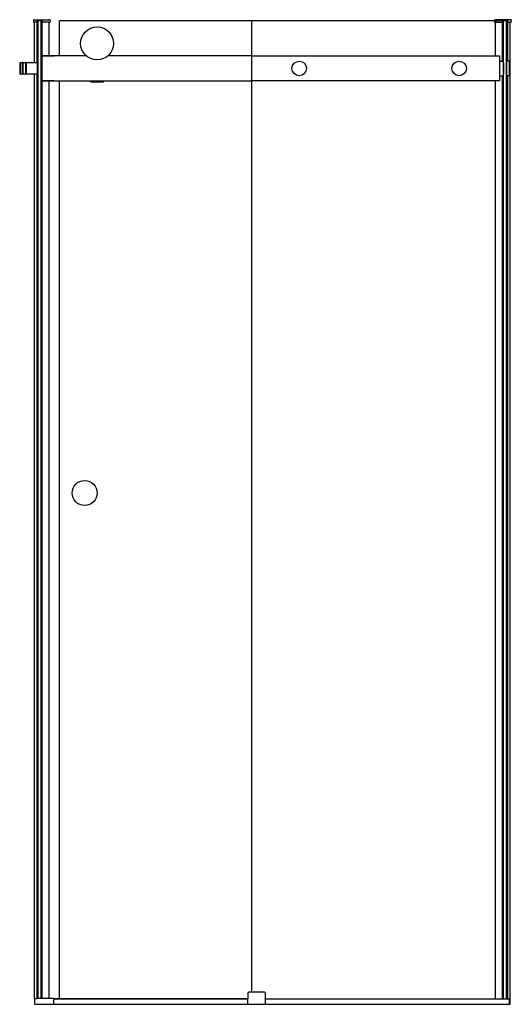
# Model space of a CAD drawing. Header units: millimetres. Extents: x 3659.96 to 3660.95, y 2709.56 to 2711.53.
import ezdxf

# ---------------------------------------------------------------- set-up
doc = ezdxf.new("R2010")
doc.units = ezdxf.units.MM
doc.layers.add('SANINDUSA', color=3, linetype='Continuous')

msp = doc.modelspace()

# ---------------------------------------------------------------- linework, layer by layer
at = {"layer": 'SANINDUSA'}
for p, q in [((3659.991, 2711.5308), (3659.9909, 2711.5283)), ((3659.9919, 2711.5272), (3659.9931, 2711.5272)), ((3659.9931, 2711.5322), (3659.9925, 2711.5322)), ((3659.9931, 2711.5322), (3660.0215, 2711.5322)), ((3659.9931, 2711.4462), (3659.9931, 2711.5272)), ((3659.9977, 2711.5272), (3659.9931, 2711.5272)), ((3659.9981, 2711.5302), (3659.998, 2711.5282)), ((3659.998, 2711.5275), (3659.998, 2711.5282)), ((3659.9981, 2711.4462), (3659.9981, 2711.5304)), ((3659.9985, 2711.4462), (3659.9985, 2711.5307)), ((3660.0082, 2711.5307), (3659.9986, 2711.5307)), ((3660.0003, 2711.5297), (3660.0003, 2711.5307)), ((3660.0003, 2709.5735), (3660.0003, 2711.5297)), ((3660.0063, 2711.5297), (3660.0003, 2711.5297)), ((3660.0063, 2711.4387), (3660.0063, 2711.5307)), ((3660.0063, 2709.5735), (3660.0063, 2711.5297)), ((3660.0081, 2711.4462), (3660.0081, 2711.5307)), ((3660.0086, 2711.4594), (3660.0086, 2711.5305)), ((3660.0087, 2711.5282), (3660.0087, 2711.5302)), ((3660.0087, 2711.5282), (3660.0088, 2711.5275)), ((3660.0215, 2711.5272), (3660.0091, 2711.5272)), ((3660.023, 2711.5322), (3660.0215, 2711.5322)), ((3660.0215, 2711.5272), (3660.0236, 2711.5272)), ((3660.0224, 2711.4597), (3660.0224, 2711.5272)), ((3660.0245, 2711.5308), (3660.0246, 2711.5283)), ((3660.0433, 2711.4597), (3660.0433, 2711.5297)), ((3660.4277, 2711.5297), (3660.0433, 2711.5297)), ((3660.4277, 2709.5857), (3660.4277, 2711.5297)), ((3660.9377, 2711.5297), (3660.4277, 2711.5297)), ((3660.9135, 2711.5308), (3660.9135, 2711.5283)), ((3660.9166, 2711.5272), (3660.9145, 2711.5272)), ((3660.915, 2711.5322), (3660.9166, 2711.5322)), ((3660.9157, 2711.4597), (3660.9157, 2711.5272)), ((3660.945, 2711.5322), (3660.9166, 2711.5322)), ((3660.9166, 2711.5272), (3660.929, 2711.5272)), ((3660.9293, 2711.5282), (3660.9294, 2711.5302)), ((3660.9293, 2711.5282), (3660.9293, 2711.5275)), ((3660.9295, 2711.4492), (3660.9295, 2711.5305)), ((3660.9299, 2711.5307), (3660.9395, 2711.5307)), ((3660.9299, 2711.4492), (3660.9299, 2711.5307)), ((3660.9317, 2709.5717), (3660.9317, 2711.5297)), ((3660.9377, 2709.5717), (3660.9377, 2711.5297)), ((3660.9395, 2711.4492), (3660.9395, 2711.5307)), ((3660.94, 2711.4492), (3660.94, 2711.5304)), ((3660.94, 2711.5302), (3660.9401, 2711.5282)), ((3660.9401, 2711.5275), (3660.9401, 2711.5282)), ((3660.9404, 2711.5272), (3660.945, 2711.5272)), ((3660.945, 2711.5322), (3660.9455, 2711.5322)), ((3660.945, 2709.5617), (3660.945, 2711.5272)), ((3660.9461, 2711.5272), (3660.945, 2711.5272)), ((3660.947, 2711.5308), (3660.9471, 2711.5283)), ((3660.0083, 2711.4107), (3660.0083, 2711.4587)), ((3660.0968, 2711.4597), (3660.0093, 2711.4597)), ((3660.0093, 2711.4597), (3660.0323, 2711.4597)), ((3660.0968, 2711.4597), (3660.0323, 2711.4597)), ((3660.4277, 2711.4597), (3660.1399, 2711.4597)), ((3660.9237, 2711.4492), (3660.9317, 2711.4492)), ((3660.9377, 2711.4489), (3660.9377, 2711.4205)), ((3660.9426, 2711.4492), (3660.938, 2711.4492)), ((3660.9427, 2711.4492), (3660.9427, 2711.4202)), ((3660.9437, 2711.4492), (3660.9427, 2711.4492)), ((3660.9437, 2711.4492), (3660.9437, 2711.4202)), ((3659.9633, 2711.4452), (3659.9643, 2711.4462)), ((3659.9633, 2711.4452), (3659.9633, 2711.4242)), ((3659.9643, 2711.4462), (3659.9643, 2711.4232)), ((3659.9683, 2711.4462), (3659.9643, 2711.4462)), ((3659.9683, 2711.4462), (3659.9683, 2711.4232)), ((3659.9698, 2711.4462), (3659.9698, 2711.4232)), ((3659.9748, 2711.4462), (3659.9698, 2711.4462)), ((3659.9748, 2711.4462), (3659.9748, 2711.4232)), ((3659.9763, 2711.4462), (3659.9763, 2711.4232)), ((3659.9983, 2711.4462), (3659.9763, 2711.4462)), ((3659.9983, 2711.4462), (3659.9983, 2711.4232)), ((3659.9983, 2711.4462), (3659.9983, 2711.4232)), ((3659.9983, 2711.4462), (3660.0003, 2711.4462)), ((3660.0063, 2711.4462), (3660.0063, 2711.4232)), ((3660.0063, 2711.4462), (3660.0083, 2711.4462)), ((3660.0063, 2711.4387), (3660.0063, 2711.4387)), ((3660.0063, 2709.5735), (3660.0063, 2711.4307)), ((3660.0063, 2711.4307), (3660.0063, 2711.4307)), ((3660.9317, 2711.4462), (3660.9317, 2711.4232)), ((3660.9317, 2711.4387), (3660.9317, 2711.4387)), ((3660.9317, 2709.5717), (3660.9317, 2711.4307)), ((3660.9317, 2711.4307), (3660.9317, 2711.4307)), ((3659.9633, 2711.4242), (3659.9643, 2711.4232)), ((3659.9683, 2711.4232), (3659.9643, 2711.4232)), ((3659.9748, 2711.4232), (3659.9698, 2711.4232)), ((3659.9983, 2711.4232), (3659.9763, 2711.4232)), ((3659.9931, 2709.572), (3659.9931, 2711.4232)), ((3659.9981, 2709.5735), (3659.9981, 2711.4232)), ((3659.9983, 2711.4232), (3660.0003, 2711.4232)), ((3659.9985, 2709.5735), (3659.9985, 2711.4232)), ((3660.0063, 2711.4232), (3660.0083, 2711.4232)), ((3660.0081, 2709.5735), (3660.0081, 2711.4232)), ((3660.0086, 2709.5735), (3660.0086, 2711.4101)), ((3660.0093, 2711.4097), (3660.4277, 2711.4097)), ((3660.0323, 2711.4097), (3660.0093, 2711.4097)), ((3660.0224, 2709.5735), (3660.0224, 2711.4097)), ((3660.0433, 2709.5725), (3660.0433, 2711.4097)), ((3660.1058, 2711.4087), (3660.1058, 2711.4097)), ((3660.1058, 2711.4077), (3660.1058, 2711.4087)), ((3660.1058, 2711.4087), (3660.1308, 2711.4087)), ((3660.1308, 2711.4087), (3660.1308, 2711.4097)), ((3660.1308, 2711.4077), (3660.1308, 2711.4087)), ((3660.9157, 2709.5717), (3660.9157, 2711.4097)), ((3660.9237, 2711.4202), (3660.9317, 2711.4202)), ((3660.9295, 2709.5717), (3660.9295, 2711.4202)), ((3660.9299, 2709.5717), (3660.9299, 2711.4202)), ((3660.9426, 2711.4202), (3660.938, 2711.4202)), ((3660.9395, 2709.5717), (3660.9395, 2711.4202)), ((3660.94, 2709.5717), (3660.94, 2711.4202)), ((3660.9437, 2711.4202), (3660.9427, 2711.4202)), ((3660.1058, 2711.4077), (3660.1308, 2711.4077)), ((3660.4198, 2709.5843), (3660.4194, 2709.5617)), ((3660.4213, 2709.5857), (3660.4218, 2709.5857)), ((3660.453, 2709.5857), (3660.4218, 2709.5857)), ((3660.453, 2709.5857), (3660.4535, 2709.5857)), ((3660.4554, 2709.5617), (3660.455, 2709.5843)), ((3659.9928, 2709.5707), (3659.9928, 2709.5617)), ((3659.9928, 2709.5617), (3660.945, 2709.5617)), ((3659.9956, 2709.5735), (3659.9973, 2709.5735)), ((3660.0308, 2709.5735), (3659.9973, 2709.5735)), ((3660.0318, 2709.5725), (3660.0318, 2709.5707)), ((3660.4196, 2709.5725), (3660.0318, 2709.5725)), ((3660.4196, 2709.5717), (3660.0318, 2709.5717)), ((3660.0318, 2709.5617), (3660.0318, 2709.5707)), ((3660.9435, 2709.5717), (3660.4552, 2709.5717)), ((3660.9435, 2709.5617), (3660.9435, 2709.5717))]:
    msp.add_line(p, q, dxfattribs=at)
at = {"layer": 'SANINDUSA', "ltscale": 75}
for p, q in [((3660.4277, 2711.4597), (3660.9237, 2711.4597)), ((3660.9237, 2711.4597), (3660.9237, 2711.4097)), ((3660.9237, 2711.4097), (3660.4277, 2711.4097))]:
    msp.add_line(p, q, dxfattribs=at)
at = {"layer": 'SANINDUSA'}
for centre, radius in [((3660.1183, 2711.4847), 0.033), ((3660.5227, 2711.4347), 0.0145), ((3660.8427, 2711.4347), 0.0145), ((3660.0933, 2710.585), 0.025)]:
    msp.add_circle(centre, radius, dxfattribs=at)
for centre, radius, start, end in [((3659.9919, 2711.5282), 0.001, 178, 270), ((3659.9925, 2711.5307), 0.0015, 90, 178), ((3659.9977, 2711.5275), 0.0003, 270, 358), ((3659.9986, 2711.5302), 0.0005, 137.3632, 178), ((3659.9986, 2711.5302), 0.0005, 90.0173, 137.3458), ((3660.0082, 2711.5302), 0.0005, 42.6393, 90.038), ((3660.0082, 2711.5302), 0.0005, 2, 42.6368), ((3660.0091, 2711.5275), 0.0003, 182, 270), ((3660.023, 2711.5307), 0.0015, 2, 90), ((3660.0236, 2711.5282), 0.001, 270, 2), ((3660.915, 2711.5307), 0.0015, 90, 178), ((3660.9145, 2711.5282), 0.001, 178, 270), ((3660.929, 2711.5275), 0.0003, 270, 358), ((3660.9299, 2711.5302), 0.0005, 137.3632, 178), ((3660.9299, 2711.5302), 0.0005, 89.962, 137.3607), ((3660.9395, 2711.5302), 0.0005, 42.6542, 89.9827), ((3660.9395, 2711.5302), 0.0005, 2, 42.6368), ((3660.9404, 2711.5275), 0.0003, 182, 270), ((3660.9455, 2711.5307), 0.0015, 2, 90), ((3660.9461, 2711.5282), 0.001, 270, 2), ((3660.0093, 2711.4587), 0.001, 90, 180), ((3660.938, 2711.4489), 0.0003, 90, 180), ((3660.9426, 2711.4491), 0.0001, 0, 90), ((3659.9691, 2711.446), 0.00075, 0, 180), ((3659.9756, 2711.446), 0.00075, 0, 180), ((3659.9691, 2711.4235), 0.00075, 180, 0), ((3659.9756, 2711.4235), 0.00075, 180, 0), ((3660.0093, 2711.4107), 0.001, 180, 270), ((3660.938, 2711.4205), 0.0003, 180, 270), ((3660.9426, 2711.4203), 0.0001, 270, 0), ((3660.4213, 2709.5842), 0.0015, 90, 179), ((3660.4535, 2709.5842), 0.0015, 1, 90), ((3659.9956, 2709.5707), 0.0028, 90, 180), ((3660.0308, 2709.5725), 0.001, 0, 90)]:
    msp.add_arc(centre, radius, start, end, dxfattribs=at)

doc.saveas('drawing.dxf')
